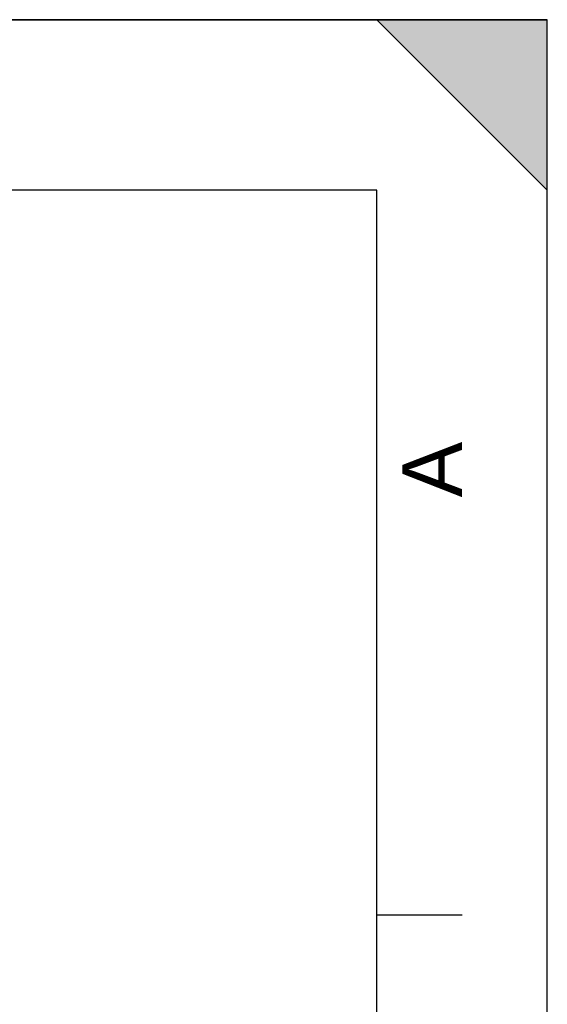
# Model space of a CAD drawing. Header units: millimetres. Extents: x 0 to 297, y 0 to 210.
# Tile 31 of 31: x 266 to 297, y 152 to 210. Entities that reach past the tile are written whole.
import ezdxf

# ---------------------------------------------------------------- set-up
doc = ezdxf.new("R2010")
doc.units = ezdxf.units.MM
doc.header["$LTSCALE"] = 16.335
doc.layers.get('0').update_dxf_attribs({"linetype": 'CONTINUOUS'})
doc.styles.add('TEXTSTYLE_2', font='arial.ttf')

# ---------------------------------------------------------------- blocks, each defined once
blk = doc.blocks.new('MARGEA4_BL0', base_point=(148.514, 105.014))
at = {"color": 7, "linetype": 'Continuous'}
for p, q in [((297.014, 210.014), (0.014, 210.014)), ((287.014, 210.014), (297.014, 200.014)), ((297.014, 210.014), (287.014, 210.014)), ((297.014, 200.014), (287.014, 210.014)), ((297.014, 0.014), (297.014, 210.014)), ((297.014, 200.014), (297.014, 210.014)), ((297.014, 0.014), (297.014, 210.014)), ((287.014, 200.014), (10.014, 200.014)), ((287.014, 10.014), (287.014, 200.014)), ((292.014, 157.514), (287.014, 157.514))]:
    blk.add_line(p, q, dxfattribs=at)
blk.add_solid([(287.014, 210.014), (297.014, 200.014), (297.014, 210.014)], dxfattribs=at)
at = {"color": 7, "linetype": 'Continuous', "style": 'TEXTSTYLE_2', "oblique": 0.00002}
blk.add_text('A', height=3.5, rotation=90, dxfattribs=at).set_placement((292.014, 182.014))

msp = doc.modelspace()

# ---------------------------------------------------------------- linework, layer by layer
at = {"color": 7, "linetype": 'Continuous'}
for p, q in [((0, 210), (297, 210)), ((297, 0), (297, 210)), ((297.014, 0.014), (297.014, 200.014))]:
    msp.add_line(p, q, dxfattribs=at)

# ---------------------------------------------------------------- block references
msp.add_blockref('MARGEA4_BL0', (148.514, 105.014), dxfattribs=at)

doc.saveas('drawing.dxf')
